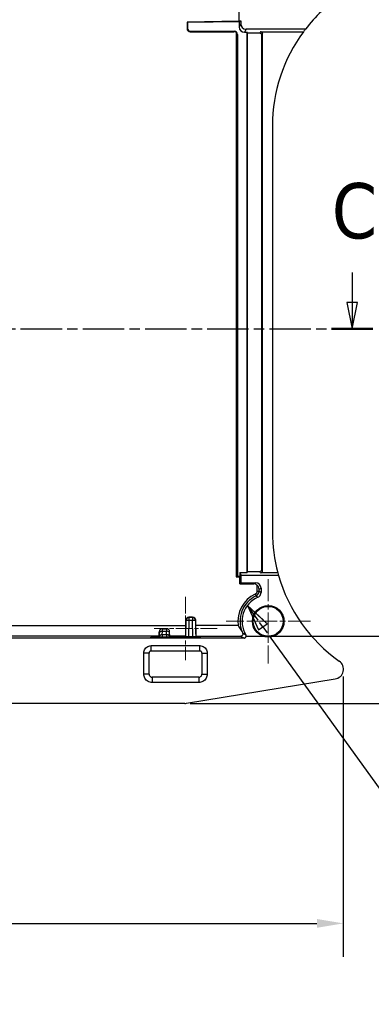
# Model space of a CAD drawing. Header units: millimetres. Extents: x 0 to 420, y 0 to 297.
# Tile 10 of 16: x 118 to 152, y 149 to 242. Entities that reach past the tile are written whole.
import ezdxf

# ---------------------------------------------------------------- set-up
doc = ezdxf.new("R2010")
doc.units = ezdxf.units.MM
doc.linetypes.add('CHAIN', pattern=[0.3543, 0.2362, -0.0295, 0.0591, -0.0295])
doc.linetypes.add('LONG_DASH_DOTTED', pattern=[0.3001, 0.2362, -0.0295, 0.0049, -0.0295])
for name, color, linetype, lineweight, true_color in [('Centro(ISO)', 137, 'Continuous', 18, 0x408080), ('Linee di vista in sezione(ISO)', 98, 'LONG_DASH_DOTTED', 25, 0x004000), ('Spigoli visibili(ISO)', 176, 'Continuous', 25, 0x000080)]:
    doc.layers.add(name, color=color, linetype=linetype, lineweight=lineweight, true_color=true_color)
for name, color, linetype, lineweight in [('Quote(ISO)', 7, 'Continuous', 25), ('Simboli(ISO)', 7, 'Continuous', 25), ('Spigoli tangenti visibili(ISO)', 7, 'Continuous', 25)]:
    doc.layers.add(name, color=color, linetype=linetype, lineweight=lineweight)
doc.styles.add('Corrente-ISO', font='arial.ttf')
doc.styles.add('Etichetta testo (ISO)', font='tahoma.ttf')
doc.styles.add('Federico-Quote', font='arial.ttf')
doc.dimstyles.new('X.XXX', dxfattribs={"dimtxt": 2.5, "dimasz": 2.5, "dimexe": 3.175, "dimexo": 0.5, "dimgap": 0.762, "dimtad": 1, "dimdec": 1, "dimrnd": 1e-08, "dimtxsty": 'Federico-Quote', "dimcen": 0.09, "dimdle": 10, "dimclrd": 7, "dimclre": 7, "dimclrt": 7, "dimazin": 2, "dimtfac": 1, "dimtmove": 0, "dimatfit": 3, "dimfxl": 1, "dimtolj": 1, "dimlwd": 25, "dimlwe": 25, "dimarcsym": 0})

# ---------------------------------------------------------------- blocks, each defined once
blk = doc.blocks.new('SezioneConv2d0')
at = {"layer": 'Linee di vista in sezione(ISO)', "linetype": 'Continuous'}
for p, q in [((149.743, 218.155), (149.743, 215.288)), ((149.243, 215.288), (149.743, 212.788)), ((150.243, 215.288), (149.243, 215.288)), ((149.743, 215.288), (149.743, 212.788)), ((149.743, 212.788), (150.243, 215.288))]:
    blk.add_line(p, q, dxfattribs=at)
at = {"layer": 'Linee di vista in sezione(ISO)', "linetype": 'CHAIN', "ltscale": 16.663471}
blk.add_line((41.521, 212.788), (151.695, 212.788), dxfattribs=at)
at = {"layer": 'Linee di vista in sezione(ISO)', "linetype": 'Continuous', "lineweight": 50}
blk.add_line((147.791, 212.788), (151.695, 212.788), dxfattribs=at)
at = {"layer": 'Linee di vista in sezione(ISO)', "linetype": 'Continuous', "flags": 128}
blk.add_lwpolyline([(149.243, 215.288), (149.743, 212.788), (150.243, 215.288), (149.243, 215.288)], dxfattribs=at)
at = {"layer": 'Linee di vista in sezione(ISO)'}
blk.add_solid([(149.243, 215.288), (149.743, 212.788), (150.243, 215.288), (149.243, 215.288)], dxfattribs=at)
at = {"layer": 'Linee di vista in sezione(ISO)', "insert": (147.806, 221.288), "char_height": 5.25, "attachment_point": 7, "style": 'Etichetta testo (ISO)'}
blk.add_mtext('C', dxfattribs=at)
blk = doc.blocks.new('*D11')
at = {"layer": 'Defpoints', "color": 0, "linetype": 'Continuous', "transparency": 16777216}
for p in [(148.899, 180.257), (48.923, 179.262), (148.899, 156.319)]:
    blk.add_point(p, dxfattribs=at)
at = {"layer": 'Quote(ISO)', "color": 7, "linetype": 'Continuous', "lineweight": 25, "transparency": 16777216}
for p, q in [((148.899, 179.757), (148.899, 153.144)), ((48.923, 178.762), (48.923, 153.144)), ((51.423, 156.319), (146.399, 156.319))]:
    blk.add_line(p, q, dxfattribs=at)
at = {"layer": 'Quote(ISO)', "color": 7, "linetype": 'Continuous', "transparency": 16777216}
for points in [[(51.423, 156.736), (51.423, 155.903), (48.923, 156.319)], [(146.399, 156.736), (146.399, 155.903), (148.899, 156.319)]]:
    blk.add_solid(points, dxfattribs=at)
at = {"layer": 'Quote(ISO)', "color": 7, "linetype": 'Continuous', "lineweight": 25, "transparency": 16777216, "insert": (96.271, 159.634), "char_height": 2.5, "attachment_point": 1, "style": 'Federico-Quote'}
blk.add_mtext('\\A1;100', dxfattribs=at)
blk = doc.blocks.new('*D15')
at = {"layer": 'Defpoints', "color": 0, "linetype": 'Continuous', "transparency": 16777216}
for p in [(139.185, 183.596), (133.855, 177.213), (166.278, 177.213)]:
    blk.add_point(p, dxfattribs=at)
at = {"layer": 'Quote(ISO)', "color": 7, "linetype": 'Continuous', "lineweight": 25, "transparency": 16777216}
for p, q in [((166.278, 186.096), (166.278, 188.596)), ((139.685, 183.596), (169.453, 183.596)), ((166.278, 183.596), (166.278, 177.213)), ((134.355, 177.213), (169.453, 177.213)), ((166.278, 174.713), (166.278, 172.213))]:
    blk.add_line(p, q, dxfattribs=at)
at = {"layer": 'Quote(ISO)', "color": 7, "linetype": 'Continuous', "transparency": 16777216}
for points in [[(165.861, 186.096), (166.695, 186.096), (166.278, 183.596)], [(165.861, 174.713), (166.695, 174.713), (166.278, 177.213)]]:
    blk.add_solid(points, dxfattribs=at)
at = {"layer": 'Quote(ISO)', "color": 7, "linetype": 'Continuous', "lineweight": 25, "transparency": 16777216, "insert": (162.511, 178.127), "char_height": 2.5, "attachment_point": 1, "rotation": 90, "style": 'Federico-Quote'}
blk.add_mtext('\\A1;6,4', dxfattribs=at)
blk = doc.blocks.new('*D16')
at = {"layer": 'Defpoints', "color": 0, "linetype": 'Continuous', "transparency": 16777216}
for p in [(137.771, 248.989), (139.185, 183.596), (166.278, 183.596)]:
    blk.add_point(p, dxfattribs=at)
at = {"layer": 'Quote(ISO)', "color": 7, "linetype": 'Continuous', "lineweight": 25, "transparency": 16777216}
for p, q in [((138.271, 248.989), (169.453, 248.989)), ((166.278, 246.489), (166.278, 186.096)), ((139.685, 183.596), (169.453, 183.596))]:
    blk.add_line(p, q, dxfattribs=at)
at = {"layer": 'Quote(ISO)', "color": 7, "linetype": 'Continuous', "transparency": 16777216}
for points in [[(165.861, 246.489), (166.695, 246.489), (166.278, 248.989)], [(165.861, 186.096), (166.695, 186.096), (166.278, 183.596)]]:
    blk.add_solid(points, dxfattribs=at)
at = {"layer": 'Quote(ISO)', "color": 7, "linetype": 'Continuous', "lineweight": 25, "transparency": 16777216, "insert": (162.511, 213.044), "char_height": 2.5, "attachment_point": 1, "rotation": 90, "style": 'Federico-Quote'}
blk.add_mtext('\\A1;65,4', dxfattribs=at)
blk = doc.blocks.new('Contrassegno di revisione1')
at = {"layer": 'Simboli(ISO)', "color": 7, "linetype": 'Continuous', "lineweight": 25}
for p, q in [((140.812, 185.113), (139.798, 186.522)), ((141.312, 185.113), (139.798, 186.522)), ((139.798, 186.522), (140.438, 185.113)), ((140.529, 184.913), (140.853, 184.201)), ((140.853, 184.201), (141.664, 184.785)), ((141.259, 184.493), (140.956, 184.913)), ((141.259, 184.493), (141.673, 183.917)), ((141.664, 184.785), (141.527, 184.913)), ((141.873, 183.64), (164.09, 152.766)), ((164.09, 152.766), (168.976, 152.766))]:
    blk.add_line(p, q, dxfattribs=at)
at = {"layer": 'Simboli(ISO)'}
for p, q in [((166.59, 148.634), (171.361, 156.898)), ((171.361, 156.898), (176.133, 148.634)), ((176.133, 148.634), (166.59, 148.634))]:
    blk.add_line(p, q, dxfattribs=at)
at = {"layer": 'Simboli(ISO)', "color": 7, "linetype": 'Continuous', "lineweight": 25, "flags": 128}
blk.add_lwpolyline([(141.664, 184.785), (139.798, 186.522), (140.853, 184.201), (141.664, 184.785)], dxfattribs=at)
at = {"layer": 'Simboli(ISO)', "color": 7}
blk.add_solid([(141.664, 184.785), (139.798, 186.522), (140.853, 184.201), (141.664, 184.785)], dxfattribs=at)
at = {"layer": 'Simboli(ISO)', "color": 7, "insert": (170.788, 150.134), "char_height": 2.5, "attachment_point": 7, "style": 'Corrente-ISO'}
blk.add_mtext('1', dxfattribs=at)

msp = doc.modelspace()

# ---------------------------------------------------------------- linework, layer by layer
at = {"layer": 'Centro(ISO)', "linetype": 'CHAIN', "ltscale": 8.88956}
for p, q in [((141.773, 189.013), (141.773, 181.013)), ((145.773, 185.013), (137.773, 185.013))]:
    msp.add_line(p, q, dxfattribs=at)
at = {"layer": 'Centro(ISO)', "linetype": 'CHAIN', "ltscale": 6.667144}
for p, q in [((133.936, 187.327), (133.936, 181.327)), ((136.936, 184.327), (130.936, 184.327))]:
    msp.add_line(p, q, dxfattribs=at)
at = {"layer": 'Spigoli tangenti visibili(ISO)'}
for p, q in [((134.116, 241.356), (134.073, 241.313)), ((139.171, 241.764), (139.023, 241.467)), ((134.416, 241.057), (134.373, 241.013)), ((138.523, 241.013), (138.566, 241.057)), ((138.728, 240.932), (138.728, 189.746)), ((138.823, 240.713), (138.866, 240.757)), ((139.671, 241.264), (139.522, 240.967)), ((141.039, 241.013), (140.973, 240.88)), ((141.239, 240.813), (141.173, 240.68)), ((141.239, 189.813), (141.173, 189.946)), ((138.728, 189.746), (138.728, 189.249)), ((141.039, 189.613), (140.973, 189.746)), ((140.595, 188.661), (140.403, 188.565)), ((140.706, 188.463), (140.706, 187.877)), ((140.906, 188.067), (141.095, 188.162)), ((140.906, 187.877), (140.906, 188.067)), ((140.535, 187.606), (140.621, 187.426)), ((140.706, 187.877), (140.906, 187.877)), ((134.249, 185.375), (134.249, 185.413)), ((134.249, 185.375), (134.249, 185.08)), ((134.596, 185.375), (134.249, 185.375)), ((134.596, 185.375), (134.596, 185.413)), ((134.596, 185.375), (134.596, 185.08)), ((133.94, 184.596), (99.905, 184.596)), ((133.949, 185.08), (133.923, 183.574)), ((133.949, 185.08), (133.949, 185.118)), ((134.249, 185.08), (134.223, 183.569)), ((134.596, 185.08), (134.249, 185.08)), ((134.623, 183.569), (134.596, 185.08)), ((134.896, 185.08), (134.896, 185.118)), ((134.923, 183.574), (134.896, 185.08)), ((138.928, 184.605), (134.905, 184.605)), ((131.424, 183.596), (99.923, 183.596)), ((130.94, 183.454), (130.939, 183.502)), ((131.426, 183.698), (131.429, 183.854)), ((131.431, 184.018), (131.431, 184.018)), ((132.123, 183.502), (131.722, 183.502)), ((131.723, 183.736), (131.729, 184.079)), ((132.123, 183.736), (131.723, 183.736)), ((131.729, 184.079), (132.117, 184.079)), ((132.123, 183.736), (132.117, 184.079)), ((132.414, 184.018), (132.414, 184.018)), ((132.419, 183.698), (132.417, 183.854)), ((133.923, 183.596), (132.422, 183.596)), ((134.923, 183.596), (139.185, 183.596)), ((135.005, 183.454), (135.007, 183.502)), ((130.664, 182.701), (135.282, 182.701)), ((130.664, 182.201), (130.664, 182.701)), ((135.282, 182.201), (135.282, 182.701)), ((129.964, 180.004), (129.964, 182.001)), ((130.464, 182.001), (129.964, 182.001)), ((135.481, 182.001), (135.981, 182.001)), ((135.981, 182.001), (135.981, 180.004)), ((130.464, 180.004), (129.964, 180.004)), ((130.764, 179.704), (130.764, 179.204)), ((135.182, 179.704), (135.182, 179.204)), ((135.481, 180.004), (135.981, 180.004)), ((135.182, 179.204), (130.764, 179.204))]:
    msp.add_line(p, q, dxfattribs=at)
for centre, radius, start, end in [((141.773, 185.013), 2.874, 115.50534, 188.15216), ((141.773, 185.013), 2.674, 115.50534, 202.10512), ((131.731, 184.013), 0.3, 90, 179), ((132.114, 184.013), 0.3, 1, 90)]:
    msp.add_arc(centre, radius, start, end, dxfattribs=at)
for centre, major_axis, ratio, start_param, end_param in [((134.249, 185.075), (-0.3, 0), 0.999848, 4.712389, 6.265729), ((134.596, 185.075), (0.3, 0), 0.999848, 0.017456, 1.570796), ((131.719, 183.313), (0.012, 1), 0.000197, 5.585012, 6.283184), ((132.126, 183.313), (-0.012, 1), 0.000211, 0.000013, 0.698163), ((134.249, 185.075), (-0.3, 0.005), 0.01745, 4.712693, 6.282881), ((134.596, 185.075), (0.3, 0.005), 0.01745, 0.000305, 1.570492), ((131.723, 183.506), (-0.3, 0.005), 0.765998, 4.725481, 6.283185), ((131.729, 183.849), (-0.3, 0.005), 0.765998, 4.72548, 6.282697), ((131.722, 183.493), (0, 0.317), 0.00001, 0.694684, 1.544609), ((132.117, 183.849), (0.3, 0.005), 0.765998, 0.000528, 1.557705), ((132.123, 183.506), (0.3, 0.005), 0.765998, 0, 1.557705), ((132.123, 183.493), (0, 0.317), 0.000016, 0.698154, 1.544602)]:
    msp.add_ellipse(centre, major_axis=major_axis, ratio=ratio, start_param=start_param, end_param=end_param, dxfattribs=at)
for points, knots in [([(140.706, 187.877), (140.706, 187.847), (140.702, 187.817), (140.678, 187.742), (140.652, 187.699), (140.594, 187.641), (140.566, 187.621), (140.535, 187.606)], [-0.03356613, -0.03356613, -0.03356613, -0.03356613, -0.02456641, -0.02456641, -0.01016685, -0.01016685, 0, 0, 0, 0]), ([(140.621, 187.426), (140.672, 187.45), (140.72, 187.484), (140.817, 187.581), (140.859, 187.651), (140.898, 187.776), (140.906, 187.827), (140.906, 187.877)], [0, 0, 0, 0, 0.01016685, 0.01016685, 0.02456641, 0.02456641, 0.03356613, 0.03356613, 0.03356613, 0.03356613]), ([(140.658, 187.399), (140.674, 187.387), (140.69, 187.375), (140.705, 187.363), (140.721, 187.351), (140.737, 187.339), (140.766, 187.317), (140.779, 187.306), (140.792, 187.296)], [-0.900194, -0.900194, -0.900194, -0.900194, -0.6001293, -0.6001293, -0.6001293, -0.3000647, -0.3000647, -0.0500109, -0.0500109, -0.0500109, -0.0500109]), ([(141.095, 187.756), (141.08, 187.765), (141.066, 187.775), (141.034, 187.796), (141.016, 187.807), (140.999, 187.818), (140.981, 187.829), (140.964, 187.841), (140.946, 187.852)], [0.0500109, 0.0500109, 0.0500109, 0.0500109, 0.3000647, 0.3000647, 0.6001293, 0.6001293, 0.6001293, 0.900194, 0.900194, 0.900194, 0.900194]), ([(131.429, 183.854), (131.429, 183.86), (131.429, 183.865), (131.429, 183.87), (131.429, 183.899), (131.43, 183.923), (131.43, 183.944), (131.43, 183.953), (131.43, 183.961), (131.431, 183.968), (131.431, 183.982), (131.431, 183.992), (131.431, 184), (131.431, 184.007), (131.431, 184.012), (131.431, 184.015), (131.431, 184.017), (131.431, 184.018), (131.431, 184.018)], [0.0000001, 0.0000001, 0.0000001, 0.0000001, 0.0503262, 0.0503262, 0.0503262, 0.3333333, 0.3333333, 0.3333333, 0.4495491, 0.4495491, 0.4495491, 0.6666667, 0.6666667, 0.6666667, 0.8506106, 0.8506106, 0.8506106, 1, 1, 1, 1]), ([(132.417, 183.854), (132.416, 183.87), (132.416, 183.885), (132.416, 183.898), (132.416, 183.915), (132.415, 183.93), (132.415, 183.944), (132.415, 183.956), (132.415, 183.968), (132.415, 183.977), (132.414, 183.986), (132.414, 183.993), (132.414, 183.999), (132.414, 184.007), (132.414, 184.012), (132.414, 184.015), (132.414, 184.017), (132.414, 184.018), (132.414, 184.018)], [0.0000001, 0.0000001, 0.0000001, 0.0000001, 0.1483368, 0.1483368, 0.1483368, 0.3333333, 0.3333333, 0.3333333, 0.5096083, 0.5096083, 0.5096083, 0.6666667, 0.6666667, 0.6666667, 0.8709718, 0.8709718, 0.8709718, 1, 1, 1, 1]), ([(139.227, 183.569), (139.228, 183.568), (139.23, 183.567), (139.258, 183.55), (139.285, 183.533), (139.312, 183.517), (139.34, 183.5), (139.368, 183.484), (139.422, 183.452), (139.449, 183.436), (139.477, 183.421)], [-0.8705225, -0.8705225, -0.8705225, -0.8705225, -0.8555093, -0.8555093, -0.5703396, -0.5703396, -0.5703396, -0.2851698, -0.2851698, -0.0200257, -0.0200257, -0.0200257, -0.0200257]), ([(139.648, 183.725), (139.621, 183.738), (139.596, 183.752), (139.543, 183.78), (139.516, 183.795), (139.489, 183.81), (139.463, 183.825), (139.436, 183.84), (139.409, 183.855), (139.408, 183.856), (139.407, 183.857)], [0.0200257, 0.0200257, 0.0200257, 0.0200257, 0.2851698, 0.2851698, 0.5703396, 0.5703396, 0.5703396, 0.8555093, 0.8555093, 0.8705225, 0.8705225, 0.8705225, 0.8705225])]:
    msp.add_open_spline(points, degree=3, knots=knots, dxfattribs=at)
for points in [[(140.621, 187.426), (140.634, 187.417), (140.646, 187.408), (140.658, 187.399)], [(140.946, 187.852), (140.933, 187.86), (140.919, 187.869), (140.906, 187.877)], [(139.185, 183.596), (139.199, 183.587), (139.213, 183.578), (139.227, 183.569)], [(139.407, 183.857), (139.387, 183.869), (139.367, 183.88), (139.347, 183.892)], [(129.964, 182.001), (129.964, 182.077), (129.987, 182.22), (130.088, 182.42), (130.246, 182.577), (130.445, 182.678), (130.588, 182.701), (130.664, 182.701)], [(135.282, 182.701), (135.357, 182.701), (135.5, 182.678), (135.7, 182.577), (135.857, 182.42), (135.958, 182.22), (135.981, 182.077), (135.981, 182.001)], [(130.764, 179.204), (130.692, 179.204), (130.555, 179.222), (130.359, 179.303), (130.191, 179.432), (130.063, 179.599), (129.982, 179.795), (129.964, 179.932), (129.964, 180.004)], [(135.981, 180.004), (135.981, 179.933), (135.963, 179.795), (135.882, 179.599), (135.753, 179.431), (135.586, 179.303), (135.391, 179.223), (135.253, 179.204), (135.182, 179.204)]]:
    msp.add_open_spline(points, degree=3, dxfattribs=at)
at = {"layer": 'Spigoli visibili(ISO)'}
for p, q in [((139.023, 242.058), (139.023, 249.005)), ((139.023, 242.013), (134.073, 241.926)), ((134.073, 241.926), (134.073, 241.313)), ((134.073, 241.926), (134.116, 241.884)), ((139.023, 241.969), (134.116, 241.884)), ((134.116, 241.884), (134.116, 241.356)), ((139.023, 242.058), (139.171, 242.058)), ((139.023, 242.058), (139.023, 241.969)), ((139.023, 241.969), (139.171, 242.058)), ((139.023, 241.969), (139.023, 241.467)), ((139.171, 242.058), (139.171, 241.764)), ((134.373, 241.013), (138.523, 241.013)), ((134.416, 241.057), (138.566, 241.057)), ((138.823, 240.713), (138.823, 189.249)), ((138.866, 240.757), (138.866, 189.292)), ((139.522, 240.967), (139.779, 240.967)), ((145.312, 241.264), (139.671, 241.264)), ((139.779, 189.658), (139.779, 240.967)), ((139.823, 240.88), (139.779, 240.967)), ((140.973, 240.88), (139.823, 240.88)), ((139.823, 189.746), (139.823, 240.88)), ((141.039, 241.013), (145.122, 241.013)), ((141.173, 189.946), (141.173, 240.68)), ((141.239, 189.813), (141.239, 240.813)), ((142.173, 232.081), (142.173, 193.494)), ((138.728, 189.249), (139.066, 189.249)), ((138.823, 189.249), (138.866, 189.292)), ((138.866, 189.292), (139.066, 189.292)), ((139.066, 189.658), (139.066, 189.292)), ((139.066, 189.658), (139.779, 189.658)), ((139.066, 189.658), (139.215, 189.361)), ((139.066, 189.158), (139.066, 189.292)), ((139.066, 188.587), (139.066, 189.158)), ((142.753, 189.361), (139.215, 189.361)), ((139.215, 188.661), (139.215, 189.361)), ((139.823, 189.746), (139.779, 189.658)), ((139.823, 189.746), (140.973, 189.746)), ((142.684, 189.613), (141.039, 189.613)), ((139.066, 188.587), (139.215, 188.661)), ((139.066, 188.587), (139.066, 188.565)), ((139.066, 188.565), (140.403, 188.565)), ((139.215, 188.661), (140.595, 188.661)), ((141.095, 188.162), (141.095, 187.756)), ((134.596, 185.413), (134.249, 185.413)), ((131.731, 184.313), (132.114, 184.313)), ((131.731, 184.313), (131.731, 184.313)), ((132.114, 184.313), (132.114, 184.313)), ((133.94, 184.596), (133.949, 185.118)), ((134.905, 184.605), (134.896, 185.118)), ((139.477, 183.421), (59.64, 183.421)), ((130.64, 183.46), (130.639, 183.497)), ((131.722, 183.502), (130.939, 183.502)), ((135.005, 183.454), (130.94, 183.454)), ((131.431, 184.018), (131.423, 183.539)), ((131.423, 183.511), (131.426, 183.698)), ((131.423, 183.539), (131.423, 183.507)), ((131.423, 183.509), (131.423, 183.511)), ((135.007, 183.502), (132.123, 183.502)), ((132.423, 183.539), (132.414, 184.018)), ((132.423, 183.509), (132.419, 183.698)), ((132.423, 183.511), (132.419, 183.698)), ((132.423, 183.539), (132.423, 183.507)), ((133.923, 183.596), (133.923, 183.574)), ((134.223, 183.569), (134.623, 183.569)), ((134.923, 183.596), (134.923, 183.574)), ((135.306, 183.497), (135.305, 183.46)), ((130.464, 180.004), (130.464, 182.001)), ((130.664, 182.201), (135.282, 182.201)), ((135.481, 182.001), (135.481, 180.004)), ((135.182, 179.704), (130.764, 179.704)), ((134.017, 177.226), (148.132, 179.537)), ((133.855, 177.213), (116.438, 177.213))]:
    msp.add_line(p, q, dxfattribs=at)
for radius in [1.5, 1.422]:
    msp.add_circle((141.773, 185.013), radius, dxfattribs=at)
for centre, radius, start, end in [((157.173, 232.081), 15, 124.94134, 142.25137), ((157.173, 232.081), 15, 143.45625, 180), ((157.173, 232.081), 15, 142.25137, 143.45625), ((157.173, 193.494), 15, 180, 194.99707), ((157.173, 193.494), 15, 195.9937, 234.78617), ((141.773, 185.013), 2.485, 113.24243, 211.22868), ((131.731, 184.013), 0.3, 89.9997, 178.9997), ((132.114, 184.013), 0.3, 1.0003, 90.0003), ((147.979, 180.468), 0.943, 279.3, 54.78617), ((133.855, 178.213), 1, 270, 279.3)]:
    msp.add_arc(centre, radius, start, end, dxfattribs=at)
for centre, major_axis, ratio, start_param, end_param in [((134.373, 241.313), (-0.212, -0.212), 0.999695, 5.497939, 7.068431), ((134.416, 241.357), (-0.212, -0.212), 0.999695, 5.497939, 7.068431), ((139.523, 241.468), (-0.224, -0.448), 0.999239, 5.176219, 6.746407), ((139.671, 241.765), (-0.224, -0.448), 0.999239, 5.176219, 6.746407), ((138.523, 240.713), (0.212, 0.212), 0.999695, 0.032294, 0.785246), ((138.566, 240.756), (0.212, 0.212), 0.999695, 5.497939, 7.068431), ((140.973, 240.68), (0.089, 0.179), 0.999239, 5.176219, 6.746407), ((141.039, 240.813), (0.089, 0.179), 0.999239, 5.176219, 6.746407), ((140.973, 189.946), (0.089, -0.179), 0.999239, 5.819964, 7.390151), ((138.728, 189.254), (-0.3, 0), 0.017455, 1.570796, 1.893288), ((141.039, 189.813), (0.089, -0.179), 0.999239, 5.819964, 7.390151), ((161.762, 194.767), (-19.044, -5.28), 0.871209, 6.275618, 6.290773), ((140.403, 188.065), (0.447, 0.224), 0.99981, 0.454999, 1.107103), ((140.595, 188.161), (0.447, 0.224), 0.99981, 5.819644, 7.390288), ((134.249, 185.113), (0, 0.3), 0.999848, 0, 1.55334), ((134.596, 185.113), (0, 0.3), 0.999848, 4.729845, 6.283185), ((133.94, 184.596), (-0.017, -1), 0.000305, 4.712394, 6.265737), ((134.905, 184.605), (0.018, -1.01), 0.000305, 0.017448, 1.570791), ((130.939, 183.497), (0.3, 0), 0.017463, 1.571939, 3.14205), ((130.94, 183.46), (-0.3, 0), 0.017447, 0.000457, 1.570568), ((131.723, 183.506), (-0.3, 0.005), 0.765998, 0, 0.000567), ((132.123, 183.506), (0.3, 0.005), 0.765998, 6.28262, 6.283185), ((134.223, 183.574), (-0.3, 0), 0.01746, 6.283185, 7.853372), ((134.623, 183.574), (-0.3, 0), 0.01746, 1.571406, 3.141593), ((135.005, 183.46), (0.3, 0), 0.017447, 4.712617, 6.282729), ((135.006, 183.497), (0.3, 0), 0.017463, 6.282728, 7.852839)]:
    msp.add_ellipse(centre, major_axis=major_axis, ratio=ratio, start_param=start_param, end_param=end_param, dxfattribs=at)
for points, knots in [([(138.728, 240.932), (138.731, 240.929), (138.734, 240.926), (138.755, 240.904), (138.771, 240.884), (138.796, 240.839), (138.806, 240.814), (138.82, 240.764), (138.823, 240.739), (138.823, 240.713)], [0.1209284, 0.1209284, 0.1209284, 0.1209284, 0.12219784, 0.12219784, 0.12982157, 0.12982157, 0.1374453, 0.1374453, 0.14506903, 0.14506903, 0.14506903, 0.14506903]), ([(140.906, 188.067), (140.905, 188.138), (140.889, 188.214), (140.837, 188.318), (140.816, 188.351), (140.766, 188.411), (140.738, 188.438), (140.706, 188.463)], [0, 0, 0, 0, 0.02519633, 0.02519633, 0.03779449, 0.03779449, 0.04995427, 0.04995427, 0.04995427, 0.04995427]), ([(140.792, 187.296), (140.852, 187.322), (140.906, 187.359), (140.997, 187.452), (141.033, 187.507), (141.082, 187.627), (141.095, 187.691), (141.095, 187.756)], [0, 0, 0, 0, 0.01953152, 0.01953152, 0.03906008, 0.03906008, 0.05843102, 0.05843102, 0.05843102, 0.05843102]), ([(138.928, 184.605), (138.929, 184.604), (138.93, 184.603), (139.017, 184.456), (139.11, 184.322), (139.233, 184.129), (139.272, 184.063), (139.296, 184.007)], [-0.05619452, -0.05619452, -0.05619452, -0.05619452, -0.05585785, -0.05585785, -0.02210678, -0.02210678, 0, 0, 0, 0]), ([(131.722, 183.502), (131.693, 183.502), (131.664, 183.502), (131.605, 183.502), (131.576, 183.502), (131.518, 183.503), (131.49, 183.504), (131.452, 183.505), (131.439, 183.505), (131.429, 183.506), (131.427, 183.506), (131.424, 183.506), (131.424, 183.507), (131.423, 183.507), (131.423, 183.507), (131.423, 183.507)], [-0.04911638, -0.04911638, -0.04911638, -0.04911638, -0.03995931, -0.03995931, -0.03007646, -0.03007646, -0.01777958, -0.01777958, -0.00769467, -0.00769467, -0.0045344, -0.0045344, -0.00198667, -0.00198667, 0, 0, 0, 0]), ([(132.423, 183.507), (132.423, 183.507), (132.422, 183.507), (132.422, 183.507), (132.421, 183.506), (132.418, 183.506), (132.416, 183.506), (132.407, 183.505), (132.395, 183.505), (132.359, 183.504), (132.332, 183.503), (132.273, 183.502), (132.244, 183.502), (132.183, 183.502), (132.153, 183.502), (132.123, 183.502)], [-0.04741906, -0.04741906, -0.04741906, -0.04741906, -0.04553787, -0.04553787, -0.04304474, -0.04304474, -0.04004625, -0.04004625, -0.03084326, -0.03084326, -0.01893585, -0.01893585, -0.00910316, -0.00910316, 0, 0, 0, 0]), ([(139.347, 183.892), (139.361, 183.864), (139.368, 183.833), (139.369, 183.762), (139.359, 183.723), (139.322, 183.661), (139.299, 183.639), (139.246, 183.606), (139.217, 183.597), (139.186, 183.596), (139.186, 183.596), (139.185, 183.596)], [-0.08814836, -0.08814836, -0.08814836, -0.08814836, -0.06920422, -0.06920422, -0.04466595, -0.04466595, -0.02315785, -0.02315785, 0, 0, 0.00045293, 0.00045293, 0.00045293, 0.00045293]), ([(139.477, 183.421), (139.503, 183.421), (139.529, 183.426), (139.577, 183.446), (139.599, 183.46), (139.636, 183.497), (139.651, 183.519), (139.671, 183.566), (139.676, 183.592), (139.677, 183.637), (139.675, 183.655), (139.665, 183.691), (139.657, 183.709), (139.648, 183.725)], [0, 0, 0, 0, 0.00781843, 0.00781843, 0.01563146, 0.01563146, 0.02344046, 0.02344046, 0.03124914, 0.03124914, 0.03683965, 0.03683965, 0.04243091, 0.04243091, 0.04243091, 0.04243091]), ([(130.664, 182.201), (130.642, 182.201), (130.62, 182.197), (130.579, 182.183), (130.56, 182.173), (130.526, 182.147), (130.511, 182.132), (130.487, 182.097), (130.478, 182.077), (130.467, 182.039), (130.464, 182.02), (130.464, 182.001)], [0, 0, 0, 0, 0.00651969, 0.00651969, 0.01288539, 0.01288539, 0.01925142, 0.01925142, 0.02561587, 0.02561587, 0.03126985, 0.03126985, 0.03126985, 0.03126985]), ([(135.481, 182.001), (135.481, 182.022), (135.478, 182.044), (135.464, 182.085), (135.454, 182.104), (135.429, 182.138), (135.413, 182.153), (135.378, 182.177), (135.358, 182.187), (135.32, 182.198), (135.301, 182.201), (135.282, 182.201)], [0, 0, 0, 0, 0.00646901, 0.00646901, 0.01284275, 0.01284275, 0.01920822, 0.01920822, 0.02557365, 0.02557365, 0.03127015, 0.03127015, 0.03127015, 0.03127015]), ([(130.464, 180.004), (130.464, 179.971), (130.469, 179.939), (130.49, 179.878), (130.505, 179.849), (130.544, 179.798), (130.567, 179.775), (130.62, 179.739), (130.649, 179.725), (130.707, 179.708), (130.735, 179.704), (130.764, 179.704)], [0, 0, 0, 0, 0.00974704, 0.00974704, 0.01930487, 0.01930487, 0.02885673, 0.02885673, 0.03840919, 0.03840919, 0.0469109, 0.0469109, 0.0469109, 0.0469109]), ([(135.182, 179.704), (135.214, 179.704), (135.247, 179.709), (135.308, 179.73), (135.337, 179.745), (135.388, 179.784), (135.41, 179.807), (135.446, 179.86), (135.46, 179.889), (135.477, 179.947), (135.481, 179.976), (135.481, 180.004)], [0, 0, 0, 0, 0.00974704, 0.00974704, 0.01930487, 0.01930487, 0.02885673, 0.02885673, 0.03840919, 0.03840919, 0.0469109, 0.0469109, 0.0469109, 0.0469109])]:
    msp.add_open_spline(points, degree=3, knots=knots, dxfattribs=at)
msp.add_open_spline([(139.296, 184.007), (139.313, 183.965), (139.331, 183.927), (139.347, 183.892)], degree=3, dxfattribs=at)

# ---------------------------------------------------------------- block references
at = {"layer": 'Linee di vista in sezione(ISO)'}
msp.add_blockref('SezioneConv2d0', (0, 0), dxfattribs=at)
at = {"layer": 'Simboli(ISO)'}
msp.add_blockref('Contrassegno di revisione1', (0, 0), dxfattribs=at)

# ---------------------------------------------------------------- dimensions: what is measured, and where the dimension line sits
at = {"layer": 'Quote(ISO)', "color": 7, "linetype": 'Continuous', "lineweight": 25}
for base, p1, p2, angle, override, picture, middle in [((166.278, 183.596), (137.771, 248.989), (139.185, 183.596), 90, {"dimdec": 1, "dimtp": 0, "dimtm": 0, "dimtdec": 2, "dimtofl": 0, "dimatfit": 1}, '*D16', (166.278, 216.292)), ((166.278, 177.213), (139.185, 183.596), (133.855, 177.213), 90, {"dimdec": 1, "dimtp": 0, "dimtm": 0, "dimtdec": 2, "dimtofl": 1, "dimatfit": 1}, '*D15', (166.278, 180.404)), ((148.899, 156.319), (48.923, 179.262), (148.899, 180.257), 180, {"dimdec": 0, "dimtp": 0, "dimtm": 0, "dimtdec": 0, "dimtofl": 0, "dimatfit": 1}, '*D11', (98.911, 156.319))]:
    dim = msp.add_linear_dim(base=base, p1=p1, p2=p2, angle=angle, dimstyle='X.XXX', override=override, dxfattribs=at)
    dim.commit()
    dim.dimension.update_dxf_attribs({"geometry": picture, "text_midpoint": middle, "dimtype": 160})

doc.saveas('drawing.dxf')
